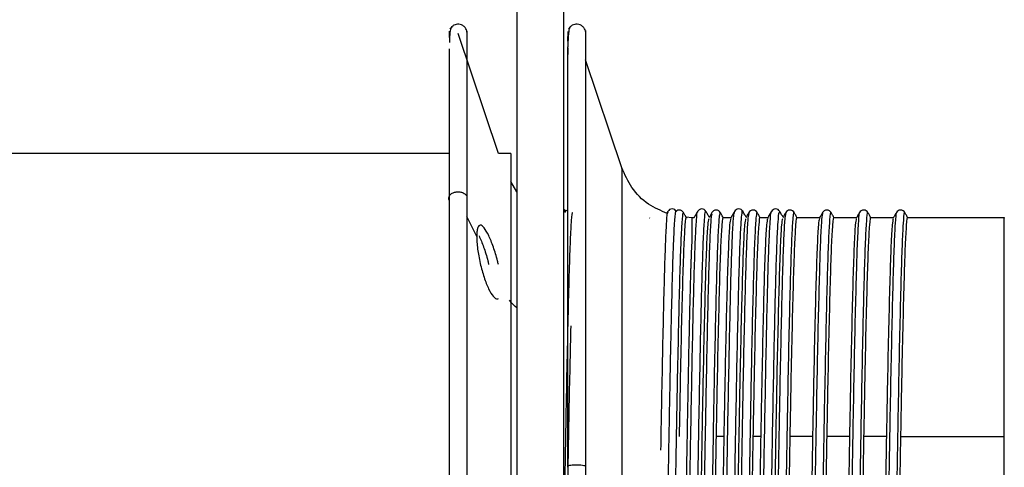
# Paper-space layout '_Normal a' of a CAD drawing. Header units: inches. Extents: x -0.5 to 3.7, y -6.4 to 5.5.
# Tile 3 of 3: x 1.6 to 3.7, y -0.2 to 0.7. Entities that reach past the tile are written whole.
import ezdxf

# ---------------------------------------------------------------- set-up
doc = ezdxf.new("R2010")
doc.units = ezdxf.units.IN
doc.header["$MEASUREMENT"] = 0

psp = doc.layouts.new('_Normal a')

# ---------------------------------------------------------------- linework, layer by layer
at = {"color": 7, "linetype": 'Continuous', "lineweight": 25}
for p, q in [((2.6559, 5.4554), (2.6559, -6.3546)), ((2.7559, 5.4554), (2.7559, -6.3546)), ((2.5119, 0.697), (2.5117, 0.6838)), ((2.7647, 0.6962), (2.7645, 0.6756)), ((2.512, 0.6837), (2.512, 0.682)), ((2.6168, 0.4362), (2.5306, 0.6921)), ((2.7648, 0.6856), (2.7648, 0.6754)), ((2.8799, 0.4057), (2.8025, 0.6356)), ((2.512, 0.4362), (0.6749, 0.4362)), ((2.6434, 0.4362), (2.6168, 0.4362)), ((2.6559, 0.3544), (2.6434, 0.3765)), ((2.5704, 0.2588), (2.5496, 0.3014)), ((2.9397, 0.2981), (2.9395, 0.2984)), ((2.9786, 0.3124), (2.9757, 0.3074)), ((2.9786, 0.3103), (2.9787, 0.3102)), ((3.0292, 0.2984), (3.0172, 0.3002)), ((3.0337, 0.2984), (3.0291, 0.2984)), ((3.1125, 0.2984), (3.0968, 0.2984)), ((3.1513, 0.3077), (3.1511, 0.3072)), ((3.1912, 0.2984), (3.1755, 0.2984)), ((3.2477, 0.3085), (3.2476, 0.3093)), ((3.3019, 0.2984), (3.2543, 0.2984)), ((3.3807, 0.2984), (3.333, 0.2984)), ((3.3875, 0.3089), (3.3874, 0.3092)), ((3.4594, 0.2984), (3.4117, 0.2984)), ((3.4662, 0.3079), (3.4661, 0.308)), ((3.6963, 0.2984), (3.4905, 0.2984)), ((3.0978, -0.1684), (3.0819, -0.1684)), ((3.1765, -0.1684), (3.1606, -0.1684)), ((3.2872, -0.1684), (3.2394, -0.1684)), ((3.366, -0.1684), (3.3181, -0.1684)), ((3.4447, -0.1684), (3.3969, -0.1684)), ((3.4756, -0.1684), (3.6963, -0.1684))]:
    psp.add_line(p, q, dxfattribs=at)
for points, knots in [([(2.5177, 0.7057), (2.5165, 0.705), (2.5143, 0.7038), (2.5126, 0.6897), (2.5121, 0.677), (2.512, 0.6728)], [0, 0, 0, 0, 0.4465586, 0.8152189, 1, 1, 1, 1]), ([(2.5496, 0.6972), (2.549, 0.699), (2.5477, 0.7027), (2.5436, 0.7073), (2.5383, 0.7106), (2.5324, 0.712), (2.5267, 0.7116), (2.5214, 0.7098), (2.5165, 0.7064), (2.5143, 0.703), (2.5132, 0.7012)], [0, 0, 0, 0, 0.120838, 0.24988, 0.381863, 0.510725, 0.631265, 0.745703, 0.869469, 1, 1, 1, 1]), ([(2.5496, 0.6951), (2.5496, 0.6958), (2.5496, 0.7029), (2.5496, 0.6747), (2.5496, 0.6076), (2.5496, 0.4975), (2.5496, 0.3952), (2.5496, 0.344)], [0, 0, 0, 0, 0.025939, 0.269455, 0.51297, 0.756485, 1, 1, 1, 1]), ([(2.7708, 0.7052), (2.7696, 0.7048), (2.7672, 0.7041), (2.7655, 0.6861), (2.765, 0.6687), (2.7649, 0.6633)], [0, 0, 0, 0, 0.439525, 0.82471, 1, 1, 1, 1]), ([(2.8025, 0.6972), (2.8019, 0.699), (2.8005, 0.7027), (2.7965, 0.7073), (2.7912, 0.7106), (2.7853, 0.712), (2.7795, 0.7117), (2.7742, 0.7098), (2.7694, 0.7064), (2.7672, 0.703), (2.7661, 0.7013)], [0, 0, 0, 0, 0.120794, 0.249924, 0.382036, 0.510964, 0.631414, 0.745642, 0.869377, 1, 1, 1, 1]), ([(2.8025, 0.6967), (2.8025, 0.6969), (2.8025, 0.7042), (2.8025, 0.678), (2.8025, 0.6153), (2.8025, 0.5065), (2.8025, 0.3624), (2.8025, 0.1866), (2.8025, -0.013), (2.8025, -0.1588), (2.8025, -0.2317)], [0, 0, 0, 0, 0.0031, 0.145514, 0.287929, 0.430343, 0.572757, 0.715171, 0.857586, 1, 1, 1, 1]), ([(2.512, 0.3362), (2.512, 0.3872), (2.512, 0.4892), (2.512, 0.593), (2.512, 0.6504), (2.512, 0.6592), (2.512, 0.6592)], [0, 0, 0, 0, 0.3327584, 0.6655168, 0.9982752, 1, 1, 1, 1]), ([(2.7648, 0.6608), (2.7647, 0.6574), (2.7644, 0.6467), (2.7642, 0.6313), (2.7642, 0.6188), (2.7642, 0.6178)], [0, 0, 0, 0, 0.296941, 0.942405, 1, 1, 1, 1]), ([(2.7648, -0.2338), (2.7648, -0.1617), (2.7648, -0.0174), (2.7648, 0.1803), (2.7648, 0.3541), (2.7648, 0.4981), (2.7648, 0.6008), (2.7648, 0.6557), (2.7648, 0.6634), (2.7648, 0.6637)], [0, 0, 0, 0, 0.165713, 0.331425, 0.497138, 0.66285, 0.828563, 0.994275, 1, 1, 1, 1]), ([(2.6434, 0.4362), (2.6434, 0.4362), (2.6434, 0.3429), (2.6434, 0.0106), (2.6434, -0.2147), (2.6434, -0.4496)], [0, 0, 0, 0, 0.5, 0.5, 1, 1, 1, 1]), ([(2.9771, 0.3081), (2.9634, 0.3139), (2.9342, 0.3263), (2.8996, 0.3611), (2.8863, 0.3911), (2.8799, 0.4056)], [0, 0, 0, 0, 0.313215, 0.665075, 1, 1, 1, 1]), ([(2.8799, 0.404), (2.8799, 0.4044), (2.8799, 0.4055), (2.8799, 0.3937), (2.8799, 0.3701), (2.8799, 0.3353), (2.8799, 0.2788), (2.8799, 0.1922), (2.8799, 0.0718), (2.8799, -0.052), (2.8799, -0.1713), (2.8799, -0.2501), (2.8799, -0.2871)], [0, 0, 0, 0, 0.041684, 0.1301433, 0.2166294, 0.3006172, 0.3816776, 0.5335984, 0.6711874, 0.7942507, 0.9034662, 1, 1, 1, 1]), ([(2.512, 0.3362), (2.5112, 0.3377), (2.5108, 0.3395), (2.5112, 0.3433), (2.5119, 0.3452), (2.5145, 0.3486), (2.5163, 0.3501), (2.5204, 0.3523), (2.5227, 0.3531), (2.5271, 0.354), (2.5297, 0.3542), (2.5349, 0.3539), (2.5376, 0.3534), (2.5425, 0.3516), (2.5446, 0.3503), (2.5479, 0.3473), (2.549, 0.3456), (2.5496, 0.344)], [0, 0, 0, 0, 0.125, 0.125, 0.25, 0.25, 0.375, 0.375, 0.5, 0.5, 0.625, 0.625, 0.75, 0.75, 0.875, 0.875, 1, 1, 1, 1]), ([(2.5496, 0.344), (2.5496, 0.2869), (2.5496, 0.1726), (2.5496, -0.0309), (2.5496, -0.2483), (2.5496, -0.474), (2.5496, -0.6986), (2.5496, -0.9137), (2.5496, -1.111), (2.5496, -1.2828), (2.5496, -1.4228), (2.5496, -1.5244), (2.5496, -1.5864), (2.5496, -1.5918), (2.5496, -1.5943)], [0, 0, 0, 0, 0.08408, 0.168159, 0.252239, 0.336319, 0.420398, 0.504478, 0.588558, 0.672638, 0.756717, 0.840797, 0.924877, 1, 1, 1, 1]), ([(2.512, -1.5692), (2.512, -1.5687), (2.512, -1.5631), (2.512, -1.5115), (2.512, -1.4137), (2.512, -1.2743), (2.512, -1.1045), (2.512, -0.9091), (2.512, -0.6961), (2.512, -0.4737), (2.512, -0.2503), (2.512, -0.035), (2.512, 0.1665), (2.512, 0.2796), (2.512, 0.3362)], [0, 0, 0, 0, 0.008042, 0.09822, 0.188398, 0.278576, 0.368754, 0.458932, 0.54911, 0.639288, 0.729466, 0.819644, 0.909822, 1, 1, 1, 1]), ([(2.7599, 0.3127), (2.7591, 0.3142), (2.7582, 0.3157), (2.7563, 0.3162), (2.7562, 0.3162)], [0, 0, 0, 0, 0.948537, 1, 1, 1, 1]), ([(2.9964, 0.3124), (2.9954, 0.3138), (2.9934, 0.3165), (2.9875, 0.3183), (2.9817, 0.3165), (2.9796, 0.3138), (2.9786, 0.3124)], [0, 0, 0, 0, 0.246868, 0.500417, 0.75376, 1, 1, 1, 1]), ([(3.0115, 0.3101), (3.0105, 0.3115), (3.0084, 0.3142), (3.0026, 0.3159), (2.9975, 0.3145), (2.9958, 0.3125), (2.9953, 0.3117)], [0, 0, 0, 0, 0.276807, 0.561979, 0.847556, 1, 1, 1, 1]), ([(3.0596, 0.3124), (3.0586, 0.3138), (3.0565, 0.3165), (3.0507, 0.3183), (3.0449, 0.3165), (3.0428, 0.3138), (3.0418, 0.3124)], [0, 0, 0, 0, 0.24687, 0.50057, 0.753988, 1, 1, 1, 1]), ([(3.0902, 0.31), (3.0892, 0.3114), (3.0872, 0.3141), (3.0814, 0.3159), (3.0755, 0.3142), (3.0735, 0.3115), (3.0725, 0.3101)], [0, 0, 0, 0, 0.24598, 0.499246, 0.752884, 1, 1, 1, 1]), ([(3.0989, -1.2096), (3.099, -1.21), (3.1, -1.2119), (3.1016, -1.1927), (3.1038, -1.1519), (3.1059, -1.0888), (3.1081, -1.0074), (3.1103, -0.9091), (3.1124, -0.7976), (3.1145, -0.676), (3.1167, -0.5475), (3.1189, -0.4159), (3.121, -0.2858), (3.1231, -0.1604), (3.1253, -0.0431), (3.1275, 0.0619), (3.1296, 0.1518), (3.1317, 0.224), (3.1339, 0.2771), (3.1361, 0.3059), (3.1375, 0.3171), (3.1382, 0.3124), (3.1382, 0.3123)], [0, 0, 0, 0, 0.0147494, 0.0698109, 0.1246385, 0.1787379, 0.2335078, 0.2885813, 0.3431429, 0.3973364, 0.452302, 0.5072911, 0.5615247, 0.6160329, 0.6710991, 0.7259081, 0.7800058, 0.8347955, 0.8898657, 0.9444009, 0.9986136, 1, 1, 1, 1]), ([(3.1383, 0.3125), (3.1373, 0.3138), (3.1353, 0.3165), (3.1294, 0.3183), (3.1236, 0.3165), (3.1216, 0.3138), (3.1206, 0.3124)], [0, 0, 0, 0, 0.246747, 0.500557, 0.754091, 1, 1, 1, 1]), ([(3.1689, 0.3101), (3.1679, 0.3115), (3.1659, 0.3142), (3.1601, 0.3159), (3.1542, 0.3142), (3.1522, 0.3115), (3.1512, 0.3101)], [0, 0, 0, 0, 0.245779, 0.499298, 0.753164, 1, 1, 1, 1]), ([(3.217, 0.3125), (3.216, 0.3138), (3.214, 0.3165), (3.2082, 0.3183), (3.2023, 0.3165), (3.2003, 0.3137), (3.1993, 0.3124)], [0, 0, 0, 0, 0.246997, 0.500592, 0.753894, 1, 1, 1, 1]), ([(3.2477, 0.3101), (3.2467, 0.3115), (3.2446, 0.3142), (3.2388, 0.3159), (3.233, 0.3141), (3.2309, 0.3114), (3.2299, 0.3101)], [0, 0, 0, 0, 0.245887, 0.499279, 0.753026, 1, 1, 1, 1]), ([(3.3265, 0.31), (3.3255, 0.3114), (3.3234, 0.3141), (3.3176, 0.3159), (3.3117, 0.3142), (3.3097, 0.3115), (3.3087, 0.3101)], [0, 0, 0, 0, 0.245998, 0.499242, 0.752861, 1, 1, 1, 1]), ([(3.4052, 0.3101), (3.4042, 0.3114), (3.4021, 0.3142), (3.3963, 0.3159), (3.3905, 0.3142), (3.3884, 0.3115), (3.3874, 0.3101)], [0, 0, 0, 0, 0.245745, 0.499303, 0.753205, 1, 1, 1, 1]), ([(3.4839, 0.3101), (3.4829, 0.3115), (3.4809, 0.3142), (3.475, 0.3159), (3.4692, 0.3141), (3.4671, 0.3114), (3.4661, 0.3101)], [0, 0, 0, 0, 0.245852, 0.499287, 0.753074, 1, 1, 1, 1]), ([(2.7751, 0.3077), (2.7749, 0.3087), (2.774, 0.3134), (2.7722, 0.2958), (2.7698, 0.2546), (2.7676, 0.1879), (2.7653, 0.1002), (2.7629, -0.0066), (2.7606, -0.1281), (2.7584, -0.2602), (2.7568, -0.3549), (2.7559, -0.4038), (2.7559, -0.4061)], [0, 0, 0, 0, 0.03391, 0.154348, 0.275088, 0.394163, 0.51388, 0.634745, 0.754707, 0.87361, 0.994247, 1, 1, 1, 1]), ([(2.7648, 0.3149), (2.7634, 0.3146), (2.7602, 0.314), (2.7585, 0.3115), (2.7575, 0.3101)], [0, 0, 0, 0, 0.423955, 1, 1, 1, 1]), ([(2.957, -1.2117), (2.9574, -1.2109), (2.9578, -1.209), (2.9586, -1.2026), (2.9591, -1.1982), (2.9603, -1.1814), (2.9611, -1.1653), (2.9628, -1.1242), (2.9636, -1.0992), (2.9652, -1.0411), (2.966, -1.008), (2.9673, -0.9534), (2.9677, -0.9343), (2.9685, -0.8947), (2.9689, -0.8742), (2.9698, -0.8317), (2.9702, -0.8099), (2.971, -0.7651), (2.9714, -0.7421), (2.9722, -0.6953), (2.9726, -0.6715), (2.9734, -0.6232), (2.9738, -0.5988), (2.9747, -0.5495), (2.9751, -0.5246), (2.9759, -0.4748), (2.9763, -0.4497), (2.9776, -0.3748), (2.9784, -0.325), (2.98, -0.2276), (2.9808, -0.1801), (2.9821, -0.1117), (2.9825, -0.0895), (2.9833, -0.0462), (2.9837, -0.0252), (2.9845, 0.0154), (2.985, 0.035), (2.9858, 0.0725), (2.9862, 0.0904), (2.9874, 0.1417), (2.9882, 0.1719), (2.9894, 0.2112), (2.9898, 0.2233), (2.9907, 0.2454), (2.9911, 0.2553), (2.9919, 0.2729), (2.9923, 0.2805), (2.9932, 0.2934), (2.9936, 0.2987), (2.9944, 0.3068), (2.9948, 0.3096), (2.9956, 0.3128), (2.996, 0.3132), (2.9964, 0.3124)], [0, 0, 0, 0, 0.03125, 0.03125, 0.0625, 0.0625, 0.125, 0.125, 0.1875, 0.1875, 0.25, 0.25, 0.28125, 0.28125, 0.3125, 0.3125, 0.34375, 0.34375, 0.375, 0.375, 0.40625, 0.40625, 0.4375, 0.4375, 0.46875, 0.46875, 0.5, 0.5, 0.5625, 0.5625, 0.625, 0.625, 0.65625, 0.65625, 0.6875, 0.6875, 0.71875, 0.71875, 0.75, 0.75, 0.8125, 0.8125, 0.84375, 0.84375, 0.875, 0.875, 0.90625, 0.90625, 0.9375, 0.9375, 0.96875, 0.96875, 1, 1, 1, 1]), ([(2.9635, -0.1975), (2.9641, -0.166), (2.9654, -0.0932), (2.9674, 0.0089), (2.9695, 0.1071), (2.9716, 0.1888), (2.9738, 0.2523), (2.976, 0.2931), (2.9775, 0.3123), (2.9784, 0.3107), (2.9786, 0.3103)], [0, 0, 0, 0, 0.109827, 0.253322, 0.394781, 0.53752, 0.681417, 0.824338, 0.965715, 1, 1, 1, 1]), ([(3.0114, 0.3075), (3.0109, 0.3081), (3.0096, 0.3096), (3.0074, 0.2823), (3.0051, 0.2306), (3.0029, 0.1552), (3.0006, 0.0595), (2.9982, -0.0536), (2.9959, -0.1798), (2.9937, -0.3152), (2.9913, -0.4554), (2.989, -0.5952), (2.9868, -0.7299), (2.9844, -0.8554), (2.982, -0.9672), (2.9798, -1.0612), (2.9775, -1.1351), (2.9751, -1.1842), (2.9733, -1.2082), (2.9723, -1.2069), (2.972, -1.2065)], [0, 0, 0, 0, 0.04017, 0.099248, 0.158071, 0.216156, 0.275045, 0.334095, 0.392338, 0.450869, 0.509975, 0.568652, 0.626792, 0.685781, 0.744756, 0.802883, 0.861585, 0.920688, 0.979191, 1, 1, 1, 1]), ([(3.0025, -1.2109), (3.0026, -1.2113), (3.0034, -1.2159), (3.0049, -1.2037), (3.0071, -1.1726), (3.0092, -1.1179), (3.0113, -1.0444), (3.0135, -0.9528), (3.0157, -0.8466), (3.0178, -0.729), (3.02, -0.603), (3.0222, -0.472), (3.0243, -0.3409), (3.0264, -0.213), (3.0286, -0.0918), (3.0308, 0.0189), (3.0329, 0.1155), (3.035, 0.1954), (3.0372, 0.2571), (3.0394, 0.2958), (3.0409, 0.3134), (3.0418, 0.3112), (3.0419, 0.3108)], [0, 0, 0, 0, 0.0048771, 0.0598071, 0.114854, 0.1692073, 0.2236202, 0.2786826, 0.3335811, 0.3877149, 0.4424401, 0.4975387, 0.5521943, 0.6063595, 0.6613042, 0.7163424, 0.7706678, 0.8251102, 0.8801793, 0.9350612, 0.9891881, 1, 1, 1, 1]), ([(3.0032, -0.1684), (3.004, -0.1242), (3.0056, -0.0355), (3.0081, 0.0789), (3.0106, 0.1732), (3.013, 0.2443), (3.0155, 0.2857), (3.0172, 0.3028), (3.018, 0.2981), (3.018, 0.298)], [0, 0, 0, 0, 0.164951, 0.331823, 0.4974, 0.661789, 0.828532, 0.994624, 1, 1, 1, 1]), ([(3.0184, 0.2981), (3.0172, 0.3001), (3.0149, 0.3041), (3.0126, 0.3081), (3.0115, 0.3101)], [0, 0, 0, 0, 0.499998, 1, 1, 1, 1]), ([(3.0201, -1.2103), (3.0207, -1.2086), (3.0221, -1.2048), (3.0242, -1.1719), (3.0263, -1.1183), (3.0284, -1.0445), (3.0306, -0.9531), (3.0328, -0.8468), (3.0348, -0.7292), (3.037, -0.6032), (3.0392, -0.4723), (3.0414, -0.3412), (3.0434, -0.2133), (3.0456, -0.0921), (3.0478, 0.0186), (3.0499, 0.1153), (3.0521, 0.1953), (3.0543, 0.2569), (3.0565, 0.2962), (3.0581, 0.3142), (3.0592, 0.3108), (3.0595, 0.3098)], [0, 0, 0, 0, 0.046103, 0.101148, 0.155499, 0.20991, 0.264971, 0.319867, 0.373999, 0.428722, 0.483819, 0.538473, 0.592636, 0.647579, 0.702615, 0.756939, 0.811379, 0.866446, 0.921326, 0.975451, 1, 1, 1, 1]), ([(3.0292, 0.2974), (3.0292, 0.2968), (3.0292, 0.2955), (3.0292, 0.2782), (3.0292, 0.2559), (3.0292, 0.2447)], [0, 0, 0, 0, 0.289732, 0.644866, 1, 1, 1, 1]), ([(3.0726, 0.3072), (3.0721, 0.307), (3.0709, 0.3064), (3.0688, 0.2767), (3.0665, 0.222), (3.0643, 0.1437), (3.0619, 0.0456), (3.0596, -0.0695), (3.0573, -0.1972), (3.055, -0.3334), (3.0527, -0.4739), (3.0504, -0.6132), (3.0481, -0.747), (3.0458, -0.871), (3.0434, -0.9806), (3.0412, -1.0721), (3.0389, -1.1431), (3.0365, -1.1892), (3.0346, -1.2109), (3.0335, -1.2074), (3.0332, -1.2063)], [0, 0, 0, 0, 0.034758, 0.093749, 0.152352, 0.210364, 0.269222, 0.328106, 0.386144, 0.444699, 0.503694, 0.56213, 0.620251, 0.679186, 0.737973, 0.79595, 0.854652, 0.913622, 0.971862, 1, 1, 1, 1]), ([(3.0418, 0.3124), (3.0404, 0.3101), (3.0377, 0.3053), (3.0349, 0.3005), (3.0335, 0.2981)], [0, 0, 0, 0, 0.500003, 1, 1, 1, 1]), ([(3.0902, 0.3084), (3.0895, 0.3084), (3.0881, 0.3082), (3.0859, 0.2768), (3.0836, 0.2218), (3.0813, 0.1436), (3.079, 0.0454), (3.0766, -0.0698), (3.0744, -0.1974), (3.0721, -0.3337), (3.0697, -0.4742), (3.0674, -0.6135), (3.0652, -0.7473), (3.0628, -0.8712), (3.0605, -0.9808), (3.0583, -1.0722), (3.0559, -1.1434), (3.0536, -1.1887), (3.0519, -1.2098), (3.051, -1.2076), (3.0509, -1.2073)], [0, 0, 0, 0, 0.049057, 0.1082207, 0.1669952, 0.2251768, 0.2842068, 0.3432637, 0.4014717, 0.4601976, 0.519366, 0.5779724, 0.6362645, 0.6953715, 0.7543306, 0.8124777, 0.8713517, 0.9304943, 0.9889049, 1, 1, 1, 1]), ([(3.0655, 0.2968), (3.0648, 0.2939), (3.0632, 0.2878), (3.0608, 0.2434), (3.0584, 0.1735), (3.056, 0.0788), (3.0534, -0.0355), (3.0518, -0.1242), (3.051, -0.1684)], [0, 0, 0, 0, 0.15218, 0.322804, 0.491016, 0.660461, 0.831219, 1, 1, 1, 1]), ([(3.0667, 0.3001), (3.0657, 0.3018), (3.0633, 0.3059), (3.061, 0.31), (3.0596, 0.3124)], [0, 0, 0, 0, 0.417748, 1, 1, 1, 1]), ([(3.0725, 0.3101), (3.0713, 0.3081), (3.0693, 0.3046), (3.0672, 0.3011), (3.0663, 0.2995)], [0, 0, 0, 0, 0.565592, 1, 1, 1, 1]), ([(3.0813, -1.209), (3.0816, -1.21), (3.0827, -1.2128), (3.0846, -1.193), (3.0868, -1.1517), (3.0888, -1.0887), (3.091, -1.0072), (3.0932, -0.9089), (3.0954, -0.7974), (3.0974, -0.6758), (3.0996, -0.5472), (3.1018, -0.4157), (3.1039, -0.2855), (3.1061, -0.1601), (3.1083, -0.0428), (3.1105, 0.0621), (3.1125, 0.1519), (3.1147, 0.2243), (3.1169, 0.2763), (3.1189, 0.3067), (3.1201, 0.3094), (3.1206, 0.3106)], [0, 0, 0, 0, 0.028277, 0.083369, 0.138228, 0.192358, 0.247159, 0.302263, 0.356856, 0.41108, 0.466076, 0.521097, 0.575361, 0.6299, 0.684997, 0.739837, 0.793965, 0.848786, 0.903887, 0.958453, 1, 1, 1, 1]), ([(3.0819, -0.1684), (3.0827, -0.1242), (3.0843, -0.0355), (3.0869, 0.0789), (3.0893, 0.1732), (3.0917, 0.2443), (3.0942, 0.2857), (3.0959, 0.3028), (3.0968, 0.2981), (3.0968, 0.298)], [0, 0, 0, 0, 0.164951, 0.331823, 0.4974, 0.661789, 0.828532, 0.994624, 1, 1, 1, 1]), ([(3.0971, 0.2981), (3.096, 0.3001), (3.0937, 0.3041), (3.0913, 0.3081), (3.0902, 0.3101)], [0, 0, 0, 0, 0.4999978, 1, 1, 1, 1]), ([(3.1123, 0.2967), (3.1116, 0.2939), (3.1101, 0.2879), (3.1077, 0.244), (3.1052, 0.1743), (3.1028, 0.08), (3.1003, -0.0346), (3.0978, -0.1649), (3.0962, -0.2601), (3.0954, -0.3075)], [0, 0, 0, 0, 0.127374, 0.273101, 0.41939, 0.56361, 0.708888, 0.855292, 1, 1, 1, 1]), ([(3.1511, 0.3072), (3.1506, 0.3062), (3.1494, 0.3039), (3.1473, 0.2707), (3.145, 0.2128), (3.1427, 0.1317), (3.1404, 0.0311), (3.138, -0.0859), (3.1358, -0.2149), (3.1335, -0.352), (3.1311, -0.4926), (3.1288, -0.6315), (3.1266, -0.7642), (3.1242, -0.8866), (3.1219, -0.9939), (3.1196, -1.0828), (3.1173, -1.1509), (3.1149, -1.1934), (3.1132, -1.2121), (3.1122, -1.2077), (3.1119, -1.2065)], [0, 0, 0, 0, 0.038976, 0.098187, 0.156876, 0.215177, 0.27431, 0.333335, 0.391531, 0.450414, 0.509607, 0.568105, 0.626572, 0.685759, 0.744664, 0.802853, 0.861862, 0.921006, 0.979328, 1, 1, 1, 1]), ([(3.1206, 0.3124), (3.1192, 0.31), (3.1164, 0.3053), (3.1137, 0.3005), (3.1123, 0.2981)], [0, 0, 0, 0, 0.500003, 1, 1, 1, 1]), ([(3.169, 0.3101), (3.1682, 0.309), (3.1667, 0.3068), (3.1643, 0.2709), (3.162, 0.2126), (3.1598, 0.1316), (3.1574, 0.0309), (3.1551, -0.0861), (3.1528, -0.2152), (3.1505, -0.3523), (3.1481, -0.4929), (3.1459, -0.6317), (3.1436, -0.7644), (3.1412, -0.8868), (3.1389, -0.9942), (3.1367, -1.0829), (3.1344, -1.1512), (3.132, -1.1928), (3.1305, -1.2114), (3.1296, -1.2087), (3.1296, -1.2085)], [0, 0, 0, 0, 0.058553, 0.117587, 0.176101, 0.234227, 0.293184, 0.352033, 0.410055, 0.468762, 0.527778, 0.586101, 0.644393, 0.703403, 0.762132, 0.820148, 0.87898, 0.937947, 0.996094, 1, 1, 1, 1]), ([(3.1442, 0.2964), (3.1435, 0.2936), (3.142, 0.2875), (3.1395, 0.2433), (3.1372, 0.1735), (3.1347, 0.0788), (3.1322, -0.0355), (3.1305, -0.1242), (3.1297, -0.1684)], [0, 0, 0, 0, 0.148861, 0.320154, 0.489023, 0.659131, 0.830558, 1, 1, 1, 1]), ([(3.1454, 0.3001), (3.1444, 0.3018), (3.1421, 0.306), (3.1397, 0.3101), (3.1383, 0.3125)], [0, 0, 0, 0, 0.419643, 1, 1, 1, 1]), ([(3.1512, 0.31), (3.15, 0.308), (3.148, 0.3045), (3.1459, 0.301), (3.145, 0.2994)], [0, 0, 0, 0, 0.565596, 1, 1, 1, 1]), ([(3.1599, -1.2116), (3.1606, -1.2108), (3.1621, -1.2091), (3.1643, -1.1779), (3.1664, -1.1271), (3.1685, -1.056), (3.1707, -0.9669), (3.1729, -0.8626), (3.175, -0.7464), (3.1771, -0.6214), (3.1793, -0.4908), (3.1815, -0.3595), (3.1836, -0.231), (3.1858, -0.1086), (3.188, 0.0039), (3.1901, 0.1026), (3.1922, 0.1851), (3.1944, 0.2496), (3.1966, 0.2916), (3.1982, 0.3119), (3.1991, 0.3104), (3.1994, 0.3101)], [0, 0, 0, 0, 0.05473, 0.109694, 0.164078, 0.218237, 0.273139, 0.327995, 0.382074, 0.436565, 0.491543, 0.546195, 0.600201, 0.65495, 0.709908, 0.764263, 0.818447, 0.873359, 0.928201, 0.982265, 1, 1, 1, 1]), ([(3.1606, -0.1684), (3.1615, -0.1242), (3.1631, -0.0355), (3.1656, 0.0789), (3.1681, 0.1732), (3.1704, 0.2443), (3.173, 0.2857), (3.1747, 0.3028), (3.1755, 0.2981), (3.1755, 0.298)], [0, 0, 0, 0, 0.164951, 0.331823, 0.4974, 0.661789, 0.828533, 0.994624, 1, 1, 1, 1]), ([(3.1759, 0.2981), (3.1747, 0.3001), (3.1724, 0.3041), (3.1701, 0.3081), (3.169, 0.3101)], [0, 0, 0, 0, 0.499998, 1, 1, 1, 1]), ([(3.191, 0.2965), (3.1903, 0.2938), (3.1888, 0.2878), (3.1864, 0.244), (3.1839, 0.1743), (3.1815, 0.08), (3.1791, -0.0346), (3.1765, -0.1649), (3.1749, -0.2601), (3.1741, -0.3075)], [0, 0, 0, 0, 0.126113, 0.272051, 0.418551, 0.562979, 0.708467, 0.855083, 1, 1, 1, 1]), ([(3.1776, -1.2095), (3.1781, -1.2087), (3.1793, -1.2069), (3.1813, -1.1778), (3.1834, -1.1273), (3.1855, -1.0561), (3.1877, -0.9671), (3.1899, -0.8628), (3.192, -0.7466), (3.1942, -0.6216), (3.1964, -0.4911), (3.1985, -0.3598), (3.2006, -0.2313), (3.2028, -0.1089), (3.205, 0.0036), (3.2071, 0.1024), (3.2092, 0.185), (3.2114, 0.2493), (3.2136, 0.2919), (3.2154, 0.313), (3.2165, 0.3107), (3.217, 0.3099)], [0, 0, 0, 0, 0.0388089, 0.0938768, 0.1483638, 0.2026264, 0.2576326, 0.312592, 0.3667745, 0.4213681, 0.4764508, 0.5312065, 0.5853157, 0.6401677, 0.6952302, 0.7496891, 0.803976, 0.8589922, 0.9139383, 0.968105, 1, 1, 1, 1]), ([(3.23, 0.3086), (3.2294, 0.3066), (3.2279, 0.3022), (3.2257, 0.2645), (3.2234, 0.2033), (3.2211, 0.1194), (3.2188, 0.0163), (3.2164, -0.1025), (3.2142, -0.2328), (3.2119, -0.3707), (3.2095, -0.5113), (3.2073, -0.6496), (3.205, -0.7812), (3.2026, -0.9018), (3.2003, -1.0069), (3.1981, -1.0931), (3.1957, -1.1582), (3.1934, -1.1971), (3.1917, -1.2131), (3.1908, -1.2083), (3.1907, -1.2074)], [0, 0, 0, 0, 0.0498744, 0.1089517, 0.1673754, 0.2256768, 0.2847318, 0.3435453, 0.4016098, 0.4604705, 0.5195057, 0.5777414, 0.6362391, 0.6953245, 0.7539946, 0.8121089, 0.8710718, 0.9300348, 0.9881491, 1, 1, 1, 1]), ([(3.1993, 0.3124), (3.1979, 0.31), (3.1951, 0.3052), (3.1924, 0.3004), (3.191, 0.2981)], [0, 0, 0, 0, 0.5000026, 1, 1, 1, 1]), ([(3.2476, 0.3093), (3.2475, 0.3097), (3.2467, 0.3149), (3.2451, 0.3008), (3.2427, 0.2652), (3.2404, 0.2029), (3.2382, 0.1193), (3.2358, 0.0161), (3.2335, -0.1028), (3.2313, -0.2331), (3.2289, -0.371), (3.2266, -0.5116), (3.2243, -0.6499), (3.222, -0.7814), (3.2197, -0.9021), (3.2174, -1.0071), (3.2151, -1.0934), (3.2128, -1.1576), (3.2105, -1.1993), (3.209, -1.2058), (3.2083, -1.209)], [0, 0, 0, 0, 0.004614, 0.063375, 0.122486, 0.180942, 0.239276, 0.298364, 0.357211, 0.415307, 0.474201, 0.533269, 0.591537, 0.650068, 0.709186, 0.767889, 0.826036, 0.885032, 0.944028, 1, 1, 1, 1]), ([(3.223, 0.2968), (3.2223, 0.2939), (3.2207, 0.2878), (3.2183, 0.2434), (3.2159, 0.1735), (3.2134, 0.0788), (3.2109, -0.0355), (3.2093, -0.1242), (3.2085, -0.1684)], [0, 0, 0, 0, 0.152453, 0.323023, 0.49118, 0.66057, 0.831273, 1, 1, 1, 1]), ([(3.2242, 0.3001), (3.2232, 0.3018), (3.2208, 0.306), (3.2184, 0.3101), (3.217, 0.3125)], [0, 0, 0, 0, 0.419007, 1, 1, 1, 1]), ([(3.23, 0.3101), (3.2288, 0.3081), (3.2268, 0.3046), (3.2247, 0.3011), (3.2238, 0.2995)], [0, 0, 0, 0, 0.565592, 1, 1, 1, 1]), ([(3.2394, -0.1684), (3.2402, -0.1242), (3.2418, -0.0355), (3.2443, 0.0789), (3.2468, 0.1732), (3.2492, 0.2443), (3.2517, 0.2857), (3.2534, 0.3028), (3.2542, 0.2981), (3.2543, 0.298)], [0, 0, 0, 0, 0.164951, 0.331823, 0.4974, 0.661789, 0.828532, 0.994624, 1, 1, 1, 1]), ([(3.2547, 0.298), (3.2535, 0.3), (3.2512, 0.304), (3.2489, 0.308), (3.2477, 0.31)], [0, 0, 0, 0, 0.499998, 1, 1, 1, 1]), ([(3.3087, 0.3099), (3.308, 0.3066), (3.3065, 0.2999), (3.3041, 0.2577), (3.3019, 0.1933), (3.2996, 0.1068), (3.2972, 0.0013), (3.2949, -0.1193), (3.2927, -0.2509), (3.2903, -0.3894), (3.288, -0.53), (3.2857, -0.6676), (3.2834, -0.798), (3.281, -0.9168), (3.2788, -1.0196), (3.2765, -1.103), (3.2742, -1.1652), (3.2718, -1.2002), (3.2703, -1.2141), (3.2695, -1.209), (3.2694, -1.2086)], [0, 0, 0, 0, 0.057506, 0.116551, 0.174823, 0.233274, 0.292353, 0.351057, 0.409151, 0.468091, 0.527071, 0.585204, 0.643835, 0.702921, 0.761459, 0.819658, 0.878677, 0.937562, 0.995629, 1, 1, 1, 1]), ([(3.3264, 0.3079), (3.3262, 0.3089), (3.3253, 0.3139), (3.3235, 0.2976), (3.3212, 0.2583), (3.3189, 0.193), (3.3166, 0.1066), (3.3143, 0.001), (3.3119, -0.1196), (3.3097, -0.2512), (3.3074, -0.3897), (3.305, -0.5303), (3.3028, -0.6679), (3.3005, -0.7982), (3.2981, -0.9171), (3.2958, -1.0197), (3.2936, -1.1034), (3.2912, -1.1644), (3.289, -1.2017), (3.2876, -1.2059), (3.287, -1.2079)], [0, 0, 0, 0, 0.013574, 0.072297, 0.131235, 0.1894, 0.247745, 0.306716, 0.365312, 0.4233, 0.482132, 0.541005, 0.599033, 0.657556, 0.716534, 0.774965, 0.833058, 0.891969, 0.950747, 1, 1, 1, 1]), ([(3.3018, 0.297), (3.301, 0.2941), (3.2995, 0.288), (3.297, 0.2434), (3.2946, 0.1735), (3.2922, 0.0788), (3.2896, -0.0355), (3.288, -0.1242), (3.2872, -0.1684)], [0, 0, 0, 0, 0.15426, 0.324465, 0.492264, 0.661293, 0.831633, 1, 1, 1, 1]), ([(3.3087, 0.3102), (3.3076, 0.3082), (3.3053, 0.3042), (3.303, 0.3002), (3.3018, 0.2982)], [0, 0, 0, 0, 0.500002, 1, 1, 1, 1]), ([(3.3181, -0.1684), (3.3189, -0.1242), (3.3205, -0.0355), (3.3231, 0.0789), (3.3255, 0.1732), (3.3279, 0.2443), (3.3304, 0.2857), (3.3321, 0.3028), (3.333, 0.2981), (3.333, 0.298)], [0, 0, 0, 0, 0.1649512, 0.3318231, 0.4974, 0.6617893, 0.8285325, 0.9946238, 1, 1, 1, 1]), ([(3.3334, 0.2981), (3.3322, 0.3001), (3.3299, 0.3041), (3.3276, 0.3081), (3.3264, 0.3101)], [0, 0, 0, 0, 0.499998, 1, 1, 1, 1]), ([(3.3874, 0.3092), (3.3873, 0.3094), (3.3865, 0.3121), (3.3849, 0.2932), (3.3825, 0.2512), (3.3803, 0.1828), (3.378, 0.0938), (3.3756, -0.014), (3.3733, -0.1363), (3.3711, -0.269), (3.3687, -0.4082), (3.3664, -0.5486), (3.3642, -0.6855), (3.3618, -0.8146), (3.3595, -0.9315), (3.3572, -1.0318), (3.3549, -1.1127), (3.3526, -1.1708), (3.3503, -1.2062), (3.3488, -1.2083), (3.348, -1.2093)], [0, 0, 0, 0, 0.0040669, 0.0629245, 0.1218625, 0.1799627, 0.2384953, 0.2975223, 0.3560416, 0.4141511, 0.4730947, 0.5319444, 0.5899618, 0.648651, 0.7076617, 0.7659933, 0.8242626, 0.8832621, 0.9419936, 1, 1, 1, 1]), ([(3.4051, 0.3073), (3.4048, 0.3085), (3.4038, 0.3128), (3.4019, 0.2939), (3.3996, 0.2509), (3.3973, 0.1827), (3.395, 0.0936), (3.3927, -0.0143), (3.3904, -0.1366), (3.3881, -0.2693), (3.3858, -0.4084), (3.3834, -0.5489), (3.3812, -0.6858), (3.3789, -0.8148), (3.3765, -0.9318), (3.3742, -1.032), (3.372, -1.1129), (3.3696, -1.1706), (3.3676, -1.2034), (3.3663, -1.2056), (3.3658, -1.2065)], [0, 0, 0, 0, 0.020673, 0.0796991, 0.1388059, 0.1970725, 0.2557727, 0.3149687, 0.3736556, 0.4319316, 0.4910439, 0.5500621, 0.6082457, 0.667103, 0.7262826, 0.7847813, 0.8432175, 0.902386, 0.9612857, 1, 1, 1, 1]), ([(3.3805, 0.2965), (3.3797, 0.2937), (3.3782, 0.2876), (3.3758, 0.2433), (3.3734, 0.1735), (3.3709, 0.0788), (3.3684, -0.0355), (3.3668, -0.1242), (3.366, -0.1684)], [0, 0, 0, 0, 0.149807, 0.320909, 0.489591, 0.65951, 0.830746, 1, 1, 1, 1]), ([(3.3874, 0.3101), (3.3862, 0.3081), (3.3839, 0.3041), (3.3816, 0.3001), (3.3805, 0.2981)], [0, 0, 0, 0, 0.500002, 1, 1, 1, 1]), ([(3.3969, -0.1684), (3.3977, -0.1242), (3.3993, -0.0355), (3.4018, 0.0789), (3.4043, 0.1732), (3.4067, 0.2443), (3.4092, 0.2857), (3.4109, 0.3028), (3.4117, 0.2981), (3.4117, 0.298)], [0, 0, 0, 0, 0.164951, 0.331823, 0.4974, 0.661789, 0.828533, 0.994624, 1, 1, 1, 1]), ([(3.4121, 0.2981), (3.4109, 0.3001), (3.4086, 0.3041), (3.4063, 0.3081), (3.4052, 0.3101)], [0, 0, 0, 0, 0.499998, 1, 1, 1, 1]), ([(3.4661, 0.308), (3.466, 0.3084), (3.4651, 0.3105), (3.4633, 0.2891), (3.461, 0.2433), (3.4587, 0.1721), (3.4564, 0.0804), (3.4541, -0.0296), (3.4518, -0.1535), (3.4495, -0.2873), (3.4472, -0.427), (3.4448, -0.5672), (3.4426, -0.7033), (3.4403, -0.831), (3.4379, -0.9459), (3.4357, -1.0438), (3.4334, -1.1219), (3.431, -1.1766), (3.4288, -1.2073), (3.4275, -1.2075), (3.4269, -1.2075)], [0, 0, 0, 0, 0.0116787, 0.0708233, 0.1299141, 0.1881593, 0.2470322, 0.306268, 0.3648617, 0.4233035, 0.4825114, 0.5414904, 0.5997079, 0.6587154, 0.7179113, 0.7763136, 0.8349518, 0.8941925, 0.9530301, 1, 1, 1, 1]), ([(3.4838, 0.3071), (3.4834, 0.3082), (3.4823, 0.3116), (3.4804, 0.2896), (3.478, 0.2431), (3.4758, 0.172), (3.4735, 0.0802), (3.4711, -0.0298), (3.4688, -0.1537), (3.4666, -0.2876), (3.4642, -0.4272), (3.4619, -0.5675), (3.4597, -0.7035), (3.4573, -0.8312), (3.4549, -0.9461), (3.4527, -1.0439), (3.4504, -1.1221), (3.448, -1.1764), (3.4461, -1.2056), (3.4449, -1.2061), (3.4445, -1.2063)], [0, 0, 0, 0, 0.028259, 0.087267, 0.14622, 0.20433, 0.263067, 0.322165, 0.380623, 0.43893, 0.498, 0.556842, 0.614925, 0.673796, 0.732854, 0.791121, 0.849624, 0.908727, 0.967428, 1, 1, 1, 1]), ([(3.4592, 0.2965), (3.4585, 0.2936), (3.4569, 0.2876), (3.4545, 0.2433), (3.4521, 0.1735), (3.4497, 0.0788), (3.4471, -0.0355), (3.4455, -0.1242), (3.4447, -0.1684)], [0, 0, 0, 0, 0.1492879, 0.3204942, 0.4892793, 0.6593022, 0.830643, 1, 1, 1, 1]), ([(3.4661, 0.31), (3.465, 0.308), (3.4627, 0.304), (3.4603, 0.3), (3.4592, 0.298)], [0, 0, 0, 0, 0.500002, 1, 1, 1, 1]), ([(3.4756, -0.1684), (3.4764, -0.1242), (3.478, -0.0355), (3.4806, 0.0788), (3.483, 0.1732), (3.4854, 0.2443), (3.4879, 0.2856), (3.4896, 0.3028), (3.4905, 0.2981), (3.4905, 0.298)], [0, 0, 0, 0, 0.164933, 0.331786, 0.497345, 0.661715, 0.828439, 0.994513, 1, 1, 1, 1]), ([(3.4908, 0.2981), (3.4897, 0.3001), (3.4874, 0.3041), (3.485, 0.3081), (3.4839, 0.3101)], [0, 0, 0, 0, 0.4999978, 1, 1, 1, 1]), ([(3.6963, -0.1684), (3.6963, -0.1241), (3.6963, -0.0354), (3.6963, 0.0788), (3.6963, 0.1732), (3.6963, 0.2444), (3.6963, 0.2856), (3.6963, 0.3028), (3.6963, 0.2981), (3.6963, 0.2979)], [0, 0, 0, 0, 0.165651, 0.331302, 0.496953, 0.662604, 0.828256, 0.993907, 1, 1, 1, 1]), ([(2.6166, 0.1989), (2.616, 0.2016), (2.6131, 0.2144), (2.606, 0.2372), (2.5959, 0.2622), (2.5859, 0.2791), (2.5788, 0.2841), (2.5746, 0.2819), (2.5722, 0.2771), (2.5707, 0.2696), (2.5705, 0.2624), (2.5704, 0.2588)], [0, 0, 0, 0, 0.040879, 0.200214, 0.359724, 0.519373, 0.678909, 0.761012, 0.839481, 0.920328, 1, 1, 1, 1]), ([(2.5704, 0.2588), (2.5705, 0.2548), (2.5707, 0.2467), (2.5722, 0.2324), (2.5745, 0.2172), (2.5788, 0.1964), (2.5858, 0.171), (2.5958, 0.1459), (2.606, 0.1296), (2.6131, 0.1243), (2.616, 0.1261), (2.6166, 0.1264)], [0, 0, 0, 0, 0.079537, 0.160242, 0.238466, 0.320292, 0.479596, 0.63903, 0.798589, 0.958269, 1, 1, 1, 1]), ([(2.5754, 0.2603), (2.5787, 0.2527), (2.5853, 0.2374), (2.5924, 0.2144), (2.5953, 0.2016), (2.5959, 0.1989)], [0, 0, 0, 0, 0.4372159, 0.8849193, 1, 1, 1, 1]), ([(3.0292, 0.2447), (3.0291, 0.2425), (3.0288, 0.238), (3.0285, 0.2307), (3.0282, 0.2231), (3.0279, 0.2151), (3.0276, 0.2068), (3.0273, 0.198), (3.027, 0.1889), (3.0267, 0.1794), (3.0264, 0.1696), (3.0261, 0.1594), (3.0258, 0.149), (3.0256, 0.1381), (3.0253, 0.127), (3.025, 0.1156), (3.0247, 0.1039), (3.0244, 0.0919), (3.0241, 0.0796), (3.0239, 0.0669), (3.0236, 0.0539), (3.0233, 0.0405), (3.0229, 0.0246), (3.0225, 0.0056), (3.0221, -0.0168), (3.0216, -0.0404), (3.0211, -0.0653), (3.0206, -0.0915), (3.0201, -0.119), (3.0196, -0.1477), (3.0191, -0.1775), (3.0185, -0.2085), (3.018, -0.2406), (3.0174, -0.2736), (3.0171, -0.296), (3.0169, -0.3074)], [0, 0, 0, 0, 0.023829, 0.047686, 0.071564, 0.095456, 0.119357, 0.143259, 0.167154, 0.191037, 0.214901, 0.238738, 0.262543, 0.286308, 0.310027, 0.333693, 0.357301, 0.380861, 0.404498, 0.428233, 0.452061, 0.475973, 0.499965, 0.536102, 0.573341, 0.611662, 0.651045, 0.691461, 0.732879, 0.775262, 0.818568, 0.862749, 0.907754, 0.953525, 1, 1, 1, 1]), ([(2.6559, 0.1068), (2.6515, 0.1104), (2.6455, 0.1153), (2.6417, 0.1211), (2.6406, 0.1227)], [0, 0, 0, 0, 0.7358, 1, 1, 1, 1]), ([(2.7559, -0.7663), (2.7562, -0.7493), (2.7566, -0.732), (2.7573, -0.6968), (2.7576, -0.6789), (2.7586, -0.6248), (2.7592, -0.5884), (2.7605, -0.5145), (2.7612, -0.4771), (2.7626, -0.4016), (2.7632, -0.3644), (2.7646, -0.2909), (2.7652, -0.2547), (2.7662, -0.2011), (2.7665, -0.1833), (2.7671, -0.1486), (2.7675, -0.1316), (2.7684, -0.0816), (2.7691, -0.0496), (2.7704, 0.0116), (2.771, 0.0409), (2.7717, 0.0681)], [0, 0, 0, 0, 0.0625, 0.0625, 0.125, 0.125, 0.25, 0.25, 0.375, 0.375, 0.5, 0.5, 0.625, 0.625, 0.6875, 0.6875, 0.75, 0.75, 0.875, 0.875, 1, 1, 1, 1]), ([(3.051, -0.1684), (3.0502, -0.2146), (3.0486, -0.3075), (3.0461, -0.4553), (3.0436, -0.6018), (3.0412, -0.7427), (3.0387, -0.8725), (3.0362, -0.9858), (3.0338, -1.0787), (3.0313, -1.1469), (3.0288, -1.19), (3.0273, -1.1948), (3.0265, -1.1972)], [0, 0, 0, 0, 0.099945, 0.201054, 0.301378, 0.400983, 0.502014, 0.60265, 0.702083, 0.802958, 0.903829, 1, 1, 1, 1]), ([(3.0578, -1.1951), (3.0584, -1.1929), (3.0599, -1.1882), (3.0622, -1.1467), (3.0647, -1.0787), (3.0671, -0.9858), (3.0696, -0.8725), (3.0721, -0.7427), (3.0745, -0.6018), (3.077, -0.4553), (3.0795, -0.3075), (3.0811, -0.2146), (3.0819, -0.1684)], [0, 0, 0, 0, 0.081295, 0.18383, 0.286362, 0.387431, 0.489729, 0.592421, 0.693661, 0.795644, 0.898417, 1, 1, 1, 1]), ([(3.1297, -0.1684), (3.1289, -0.2146), (3.1273, -0.3075), (3.1248, -0.4553), (3.1223, -0.6018), (3.1199, -0.7427), (3.1174, -0.8725), (3.1149, -0.9858), (3.1126, -1.0787), (3.1101, -1.1469), (3.1076, -1.19), (3.106, -1.1948), (3.1052, -1.1972)], [0, 0, 0, 0, 0.099945, 0.201054, 0.301378, 0.400983, 0.502014, 0.60265, 0.702083, 0.802958, 0.903829, 1, 1, 1, 1]), ([(3.1365, -1.1952), (3.1372, -1.193), (3.1386, -1.1883), (3.141, -1.1467), (3.1435, -1.0787), (3.1458, -0.9858), (3.1483, -0.8725), (3.1509, -0.7427), (3.1532, -0.6018), (3.1557, -0.4553), (3.1582, -0.3075), (3.1598, -0.2146), (3.1606, -0.1684)], [0, 0, 0, 0, 0.082113, 0.184557, 0.286998, 0.387977, 0.490183, 0.592784, 0.693934, 0.795826, 0.898507, 1, 1, 1, 1]), ([(3.2085, -0.1684), (3.2077, -0.2146), (3.2061, -0.3075), (3.2035, -0.4553), (3.2011, -0.6018), (3.1987, -0.7427), (3.1962, -0.8725), (3.1937, -0.9858), (3.1913, -1.0787), (3.1888, -1.1469), (3.1863, -1.19), (3.1848, -1.1948), (3.184, -1.1972)], [0, 0, 0, 0, 0.099945, 0.201054, 0.301378, 0.400983, 0.502014, 0.60265, 0.702083, 0.802958, 0.903829, 1, 1, 1, 1]), ([(3.2152, -1.1953), (3.2159, -1.1932), (3.2173, -1.1884), (3.2197, -1.1468), (3.2222, -1.0787), (3.2246, -0.9858), (3.2271, -0.8725), (3.2296, -0.7427), (3.232, -0.6018), (3.2344, -0.4553), (3.237, -0.3075), (3.2386, -0.2146), (3.2394, -0.1684)], [0, 0, 0, 0, 0.083351, 0.185657, 0.28796, 0.388802, 0.490871, 0.593334, 0.694347, 0.796101, 0.898644, 1, 1, 1, 1]), ([(3.2872, -0.1684), (3.2864, -0.2142), (3.2856, -0.2609), (3.2848, -0.3104), (3.2847, -0.3114)], [0, 0, 0, 0, 0.9794427, 1, 1, 1, 1]), ([(3.294, -1.1954), (3.2946, -1.1932), (3.2961, -1.1884), (3.2984, -1.1468), (3.301, -1.0787), (3.3033, -0.9858), (3.3058, -0.8725), (3.3083, -0.7427), (3.3107, -0.6018), (3.3132, -0.4553), (3.3157, -0.3075), (3.3173, -0.2146), (3.3181, -0.1684)], [0, 0, 0, 0, 0.083422, 0.18572, 0.288015, 0.38885, 0.490911, 0.593365, 0.694371, 0.796117, 0.898652, 1, 1, 1, 1]), ([(3.366, -0.1684), (3.3652, -0.2146), (3.3635, -0.3075), (3.361, -0.4553), (3.3586, -0.6018), (3.3562, -0.7427), (3.3536, -0.8725), (3.3512, -0.9858), (3.3488, -1.0787), (3.3463, -1.1469), (3.3438, -1.19), (3.3422, -1.1948), (3.3415, -1.1972)], [0, 0, 0, 0, 0.099945, 0.201054, 0.301378, 0.400983, 0.502014, 0.60265, 0.702083, 0.802958, 0.903829, 1, 1, 1, 1]), ([(3.3727, -1.1952), (3.3734, -1.193), (3.3748, -1.1883), (3.3772, -1.1467), (3.3797, -1.0787), (3.3821, -0.9858), (3.3846, -0.8725), (3.3871, -0.7427), (3.3895, -0.6018), (3.3919, -0.4553), (3.3944, -0.3075), (3.3961, -0.2146), (3.3969, -0.1684)], [0, 0, 0, 0, 0.082104, 0.18455, 0.286991, 0.387971, 0.490179, 0.592781, 0.693931, 0.795824, 0.898506, 1, 1, 1, 1]), ([(3.4447, -0.1684), (3.4439, -0.2146), (3.4423, -0.3075), (3.4398, -0.4553), (3.4373, -0.6018), (3.4349, -0.7427), (3.4324, -0.8725), (3.4299, -0.9858), (3.4275, -1.0787), (3.425, -1.1469), (3.4225, -1.19), (3.421, -1.1948), (3.4202, -1.1972)], [0, 0, 0, 0, 0.099945, 0.201054, 0.301378, 0.400983, 0.502014, 0.60265, 0.702083, 0.802958, 0.903829, 1, 1, 1, 1]), ([(3.4515, -1.195), (3.4521, -1.1929), (3.4536, -1.1882), (3.4559, -1.1467), (3.4584, -1.0787), (3.4608, -0.9858), (3.4633, -0.8725), (3.4658, -0.7427), (3.4682, -0.6018), (3.4707, -0.4553), (3.4732, -0.3075), (3.4748, -0.2146), (3.4756, -0.1684)], [0, 0, 0, 0, 0.081236, 0.183778, 0.286317, 0.387392, 0.489697, 0.592396, 0.693642, 0.795631, 0.89841, 1, 1, 1, 1]), ([(3.6963, -1.1971), (3.6963, -1.1948), (3.6963, -1.1899), (3.6963, -1.1469), (3.6963, -1.0787), (3.6963, -0.9858), (3.6963, -0.8724), (3.6963, -0.7428), (3.6963, -0.6018), (3.6963, -0.4552), (3.6963, -0.3076), (3.6963, -0.2148), (3.6963, -0.1684)], [0, 0, 0, 0, 0.0966772, 0.1970464, 0.2974156, 0.3977848, 0.498154, 0.5985232, 0.6988924, 0.7992616, 0.8996308, 1, 1, 1, 1]), ([(2.8025, -0.2317), (2.8019, -0.2312), (2.8008, -0.2308), (2.7975, -0.23), (2.7953, -0.2296), (2.7905, -0.2291), (2.7878, -0.229), (2.7825, -0.2289), (2.78, -0.2289), (2.7756, -0.2292), (2.7733, -0.2294), (2.7692, -0.23), (2.7674, -0.2304), (2.7648, -0.2314), (2.764, -0.2319), (2.7637, -0.2329), (2.7641, -0.2334), (2.7648, -0.2338)], [0, 0, 0, 0, 0.125, 0.125, 0.25, 0.25, 0.375, 0.375, 0.5, 0.5, 0.625, 0.625, 0.75, 0.75, 0.875, 0.875, 1, 1, 1, 1]), ([(2.8025, -0.2317), (2.8025, -0.3062), (2.8025, -0.4552), (2.8025, -0.6807), (2.8025, -0.8968), (2.8025, -1.0958), (2.8025, -1.2699), (2.8025, -1.4128), (2.8025, -1.5177), (2.8025, -1.5844), (2.8025, -1.5921), (2.8025, -1.596)], [0, 0, 0, 0, 0.11138, 0.222761, 0.334141, 0.445522, 0.556902, 0.668283, 0.779663, 0.891044, 1, 1, 1, 1])]:
    psp.add_open_spline(points, degree=3, knots=knots, dxfattribs=at)

doc.saveas('drawing.dxf')
